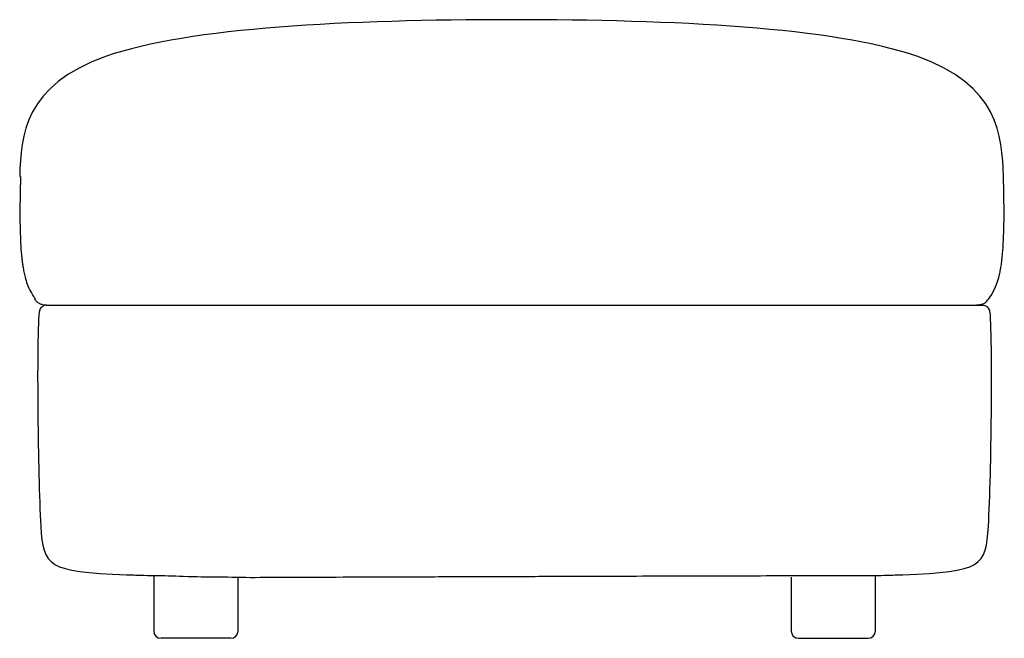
# Model space of a CAD drawing. Extents: x 262 to 928, y 212 to 630.
import ezdxf

# ---------------------------------------------------------------- set-up
doc = ezdxf.new("R2010")
doc.units = 0
doc.header["$MEASUREMENT"] = 0
doc.layers.get('0').update_dxf_attribs({"lineweight": 0})

msp = doc.modelspace()

# ---------------------------------------------------------------- linework, layer by layer
at = {"color": 18, "lineweight": 25, "true_color": 0x000000}
for p, q in [((352.79, 254.84), (352.79, 217.36)), ((409.79, 217.36), (409.79, 253.07)), ((783.72, 253.61), (783.72, 217.36)), ((840.72, 217.36), (840.72, 254.79))]:
    msp.add_line(p, q, dxfattribs=at)
for points, knots in [([(868.63, 605.68), (813.01, 625.24), (703.85, 630.39), (594.69, 630.39), (485.52, 630.39), (376.36, 625.24), (320.74, 605.68)], [0, 0, 0, 0, 1, 1, 1, 2, 2, 2, 2]), ([(262.8, 524.48), (262.69, 524.48), (262.57, 524.48), (262.48, 524.48), (262.32, 524.48), (262.26, 524.48), (262.22, 524.48), (262.19, 524.48), (262.18, 524.48), (262.16, 524.48)], [0, 0, 0, 0, 1, 1, 1, 2, 2, 2, 3, 3, 3, 3]), ([(262.76, 524.48), (262.64, 520.29), (262.52, 516.11), (262.44, 511.92), (262.37, 508.14), (262.33, 504.36), (262.32, 500.58), (262.32, 497.19), (262.34, 493.81), (262.41, 490.42), (262.47, 487.42), (262.56, 484.41), (262.7, 481.41), (262.82, 478.78), (262.98, 476.15), (263.2, 473.52), (263.28, 472.53), (263.37, 471.55), (263.47, 470.56), (263.56, 469.63), (263.66, 468.7), (263.77, 467.78), (263.87, 466.91), (263.99, 466.04), (264.11, 465.18), (264.22, 464.37), (264.35, 463.56), (264.48, 462.76), (264.68, 461.57), (264.91, 460.39), (265.16, 459.21), (265.44, 457.92), (265.76, 456.63), (266.12, 455.35), (266.58, 453.71), (267.12, 452.08), (267.76, 450.5), (268.3, 449.16), (268.91, 447.84), (269.59, 446.56), (270.18, 445.43), (270.83, 444.33), (271.54, 443.28), (271.96, 442.67), (272.39, 442.07), (272.83, 441.47)], [0, 0, 0, 0, 1, 1, 1, 2, 2, 2, 3, 3, 3, 4, 4, 4, 5, 5, 5, 6, 6, 6, 7, 7, 7, 8, 8, 8, 9, 9, 9, 10, 10, 10, 11, 11, 11, 12, 12, 12, 13, 13, 13, 14, 14, 14, 15, 15, 15, 15]), ([(917.15, 441.48), (920.16, 445.6), (922.94, 450.63), (924.79, 459.19), (924.91, 459.72), (925.02, 460.27), (925.13, 460.83), (925.18, 461.12), (925.24, 461.4), (925.29, 461.69), (925.3, 461.73), (925.3, 461.76), (925.31, 461.8), (925.31, 461.82), (925.31, 461.83), (925.32, 461.85), (925.32, 461.87), (925.32, 461.88), (925.32, 461.89), (925.33, 461.92), (925.34, 461.96), (925.34, 462), (925.36, 462.07), (925.37, 462.14), (925.38, 462.21), (925.48, 462.8), (925.58, 463.4), (925.68, 464.02), (925.87, 465.25), (926.04, 466.54), (926.2, 467.89), (926.52, 470.59), (926.79, 473.51), (926.99, 476.66), (927.83, 489.25), (927.81, 505.37), (927.21, 524.48)], [0, 0, 0, 0, 1, 1, 1, 2, 2, 2, 3, 3, 3, 4, 4, 4, 5, 5, 5, 6, 6, 6, 7, 7, 7, 8, 8, 8, 9, 9, 9, 10, 10, 10, 11, 11, 11, 12, 12, 12, 12]), ([(272.27, 441.48), (272.63, 441.02), (273, 440.55), (273.43, 440.13), (273.86, 439.71), (274.35, 439.33), (274.86, 438.99), (275.38, 438.64), (275.93, 438.33), (276.51, 438.13), (276.67, 438.07), (276.84, 438.02), (277, 437.98)], [0, 0, 0, 0, 1, 1, 1, 2, 2, 2, 3, 3, 3, 4, 4, 4, 4]), ([(272.29, 441.48), (272.3, 441.48), (272.3, 441.48), (272.31, 441.48), (272.35, 441.48), (272.42, 441.48), (272.75, 441.47), (272.77, 441.47), (272.8, 441.47), (272.82, 441.47)], [0, 0, 0, 0, 1, 1, 1, 2, 2, 2, 3, 3, 3, 3]), ([(911.82, 437.87), (912.78, 438.19), (913.74, 438.51), (914.56, 439.02), (915.56, 439.65), (916.34, 440.56), (917.13, 441.48)], [0, 0, 0, 0, 1, 1, 1, 2, 2, 2, 2]), ([(275.3, 432.77), (274.85, 426.9), (274.47, 418.98), (274.35, 401.74), (274.33, 399.58), (274.32, 397.28), (274.32, 394.82), (274.32, 394.51), (274.32, 394.2), (274.32, 393.89), (274.32, 393.81), (274.32, 393.73), (274.32, 393.66), (274.32, 393.64), (274.32, 393.62), (274.32, 393.6), (274.32, 393.59), (274.32, 393.58), (274.32, 393.57), (274.32, 393.56), (274.32, 393.55), (274.32, 393.55), (274.32, 393.55), (274.32, 393.55), (274.32, 393.54), (274.32, 393.53), (274.32, 393.51), (274.32, 393.49), (274.32, 393.41), (274.32, 393.33), (274.32, 393.25), (274.31, 392.93), (274.31, 392.61), (274.31, 392.29), (274.31, 391.65), (274.31, 391), (274.31, 390.34), (274.31, 387.69), (274.32, 384.9), (274.33, 381.98), (274.35, 376.15), (274.39, 369.83), (274.45, 363.27), (274.7, 337.04), (275.32, 306.9), (276.45, 288.05)], [0, 0, 0, 0, 1, 1, 1, 2, 2, 2, 3, 3, 3, 4, 4, 4, 5, 5, 5, 6, 6, 6, 7, 7, 7, 8, 8, 8, 9, 9, 9, 10, 10, 10, 11, 11, 11, 12, 12, 12, 13, 13, 13, 14, 14, 14, 15, 15, 15, 15]), ([(275.3, 432.77), (275.3, 432.77), (275.3, 432.77), (275.35, 432.77), (275.37, 432.77), (275.4, 432.77), (275.43, 432.77)], [0, 0, 0, 0, 1, 1, 1, 2, 2, 2, 2]), ([(277.77, 436.65), (277.64, 436.59), (277.52, 436.53), (277.4, 436.46), (276.97, 436.21), (276.61, 435.82), (276.32, 435.41), (276.02, 435), (275.78, 434.56), (275.64, 434.12), (275.5, 433.67), (275.45, 433.22), (275.41, 432.77)], [0, 0, 0, 0, 1, 1, 1, 2, 2, 2, 3, 3, 3, 4, 4, 4, 4]), ([(280.29, 437.39), (279.4, 437.41), (278.51, 437.44), (277.69, 437.73), (277.46, 437.81), (277.24, 437.91), (277.01, 438.01)], [0, 0, 0, 0, 1, 1, 1, 2, 2, 2, 2]), ([(280.29, 437.39), (279.59, 437.35), (278.89, 437.31), (278.32, 436.98), (278.13, 436.88), (277.97, 436.74), (277.8, 436.61)], [0, 0, 0, 0, 1, 1, 1, 2, 2, 2, 2]), ([(280.29, 437.39), (280.29, 437.39), (280.32, 437.39), (280.43, 437.39), (280.55, 437.39), (280.76, 437.39), (281.13, 437.39), (281.5, 437.39), (282.04, 437.39), (282.83, 437.39), (283.62, 437.39), (284.66, 437.39), (286.08, 437.39), (286.8, 437.39), (287.6, 437.39), (288.53, 437.39), (289.45, 437.39), (290.49, 437.39), (291.67, 437.39), (292.84, 437.39), (294.16, 437.39), (295.65, 437.39), (297.14, 437.39), (298.8, 437.39), (300.67, 437.39), (302.53, 437.39), (304.6, 437.39), (306.91, 437.39), (309.23, 437.39), (311.78, 437.39), (314.62, 437.39), (317.45, 437.39), (320.57, 437.39), (323.99, 437.39), (327.41, 437.39), (331.14, 437.39), (335.17, 437.39), (339.2, 437.39), (343.54, 437.39), (348.1, 437.39), (352.65, 437.39), (357.44, 437.39), (362.38, 437.39), (367.33, 437.39), (372.43, 437.39), (377.64, 437.39), (382.85, 437.39), (388.17, 437.39), (393.55, 437.39), (398.94, 437.39), (404.39, 437.39), (409.89, 437.39), (415.39, 437.39), (420.94, 437.39), (426.51, 437.39), (432.09, 437.39), (437.69, 437.39), (443.31, 437.39), (448.93, 437.39), (454.58, 437.39), (460.23, 437.39), (471.53, 437.39), (482.89, 437.39), (494.25, 437.39), (505.62, 437.39), (517.01, 437.39), (528.4, 437.39), (539.79, 437.39), (551.18, 437.39), (562.57, 437.39), (573.97, 437.39), (585.36, 437.39), (596.76, 437.39), (608.15, 437.39), (619.55, 437.39), (630.94, 437.39), (642.34, 437.39), (653.73, 437.39), (665.12, 437.39), (676.51, 437.39), (687.9, 437.39), (699.26, 437.39), (710.63, 437.39), (721.98, 437.39), (733.29, 437.39), (738.94, 437.39), (744.58, 437.39), (750.21, 437.39), (755.83, 437.39), (761.43, 437.39), (767.01, 437.39), (772.58, 437.39), (778.13, 437.39), (783.63, 437.39), (789.13, 437.39), (794.58, 437.39), (799.97, 437.39), (805.35, 437.39), (810.67, 437.39), (815.88, 437.39), (821.09, 437.39), (826.19, 437.39), (831.13, 437.39), (836.08, 437.39), (840.86, 437.39), (845.42, 437.39), (849.98, 437.39), (854.31, 437.39), (858.34, 437.39), (862.38, 437.39), (866.1, 437.39), (869.53, 437.39), (872.95, 437.39), (876.07, 437.39), (878.9, 437.39), (881.74, 437.39), (884.29, 437.39), (886.6, 437.39), (888.92, 437.39), (890.99, 437.39), (892.85, 437.39), (894.71, 437.39), (896.37, 437.39), (897.86, 437.39), (899.35, 437.39), (900.67, 437.39), (901.85, 437.39), (903.03, 437.39), (904.07, 437.39), (904.99, 437.39), (905.92, 437.39), (906.72, 437.39), (907.43, 437.39), (908.86, 437.39), (909.9, 437.39), (910.69, 437.39), (911.48, 437.39), (912.01, 437.39), (912.39, 437.39), (912.76, 437.39), (912.97, 437.39), (913.08, 437.39), (913.2, 437.39), (913.23, 437.39), (913.23, 437.39)], [0, 0, 0, 0, 1, 1, 1, 2, 2, 2, 3, 3, 3, 4, 4, 4, 5, 5, 5, 6, 6, 6, 7, 7, 7, 8, 8, 8, 9, 9, 9, 10, 10, 10, 11, 11, 11, 12, 12, 12, 13, 13, 13, 14, 14, 14, 15, 15, 15, 16, 16, 16, 17, 17, 17, 18, 18, 18, 19, 19, 19, 20, 20, 20, 21, 21, 21, 22, 22, 22, 23, 23, 23, 24, 24, 24, 25, 25, 25, 26, 26, 26, 27, 27, 27, 28, 28, 28, 29, 29, 29, 30, 30, 30, 31, 31, 31, 32, 32, 32, 33, 33, 33, 34, 34, 34, 35, 35, 35, 36, 36, 36, 37, 37, 37, 38, 38, 38, 39, 39, 39, 40, 40, 40, 41, 41, 41, 42, 42, 42, 43, 43, 43, 44, 44, 44, 45, 45, 45, 46, 46, 46, 47, 47, 47, 48, 48, 48, 48]), ([(280.29, 437.39), (280.29, 437.39), (280.35, 437.39), (280.68, 437.39), (280.85, 437.39), (281.08, 437.39), (281.42, 437.39), (281.76, 437.39), (282.2, 437.39), (282.78, 437.39), (283.36, 437.39), (284.08, 437.39), (284.99, 437.39), (285.91, 437.39), (287.01, 437.39), (288.37, 437.39), (289.73, 437.39), (291.34, 437.39), (293.3, 437.39), (295.25, 437.39), (297.55, 437.39), (300.3, 437.39), (301.68, 437.39), (303.17, 437.39), (304.79, 437.39), (306.41, 437.39), (308.17, 437.39), (310.07, 437.39), (311.97, 437.39), (314.01, 437.39), (316.22, 437.39), (318.43, 437.39), (320.8, 437.39), (323.35, 437.39), (325.89, 437.39), (328.61, 437.39), (331.5, 437.39), (334.39, 437.39), (337.46, 437.39), (340.67, 437.39), (343.89, 437.39), (347.26, 437.39), (350.75, 437.39), (354.23, 437.39), (357.84, 437.39), (361.53, 437.39), (365.22, 437.39), (369, 437.39), (372.85, 437.39), (376.7, 437.39), (380.61, 437.39), (384.58, 437.39), (392.5, 437.39), (400.61, 437.39), (408.82, 437.39), (417.03, 437.39), (425.34, 437.39), (433.7, 437.39), (442.06, 437.39), (450.47, 437.39), (458.9, 437.39), (467.34, 437.39), (475.8, 437.39), (484.27, 437.39), (492.74, 437.39), (501.23, 437.39), (509.72, 437.39), (518.2, 437.39), (526.7, 437.39), (535.2, 437.39), (543.69, 437.39), (552.19, 437.39), (560.69, 437.39), (569.19, 437.39), (577.69, 437.39), (586.19, 437.39), (590.44, 437.39), (594.69, 437.39), (598.93, 437.39), (603.18, 437.39), (607.43, 437.39), (611.68, 437.39), (628.68, 437.39), (645.68, 437.39), (662.67, 437.39), (671.16, 437.39), (679.66, 437.39), (688.14, 437.39), (696.63, 437.39), (705.1, 437.39), (713.57, 437.39), (722.03, 437.39), (730.48, 437.39), (738.89, 437.39), (747.31, 437.39), (755.69, 437.39), (764.01, 437.39), (772.33, 437.39), (780.59, 437.39), (788.72, 437.39), (792.79, 437.39), (796.82, 437.39), (800.82, 437.39), (804.81, 437.39), (808.76, 437.39), (812.65, 437.39), (816.54, 437.39), (820.37, 437.39), (824.12, 437.39), (827.87, 437.39), (831.54, 437.39), (835.1, 437.39), (838.66, 437.39), (842.11, 437.39), (845.43, 437.39), (848.74, 437.39), (851.92, 437.39), (854.92, 437.39)], [0, 0, 0, 0, 1, 1, 1, 2, 2, 2, 3, 3, 3, 4, 4, 4, 5, 5, 5, 6, 6, 6, 7, 7, 7, 8, 8, 8, 9, 9, 9, 10, 10, 10, 11, 11, 11, 12, 12, 12, 13, 13, 13, 14, 14, 14, 15, 15, 15, 16, 16, 16, 17, 17, 17, 18, 18, 18, 19, 19, 19, 20, 20, 20, 21, 21, 21, 22, 22, 22, 23, 23, 23, 24, 24, 24, 25, 25, 25, 26, 26, 26, 27, 27, 27, 28, 28, 28, 29, 29, 29, 30, 30, 30, 31, 31, 31, 32, 32, 32, 33, 33, 33, 34, 34, 34, 35, 35, 35, 36, 36, 36, 37, 37, 37, 38, 38, 38, 39, 39, 39, 39]), ([(911.84, 437.82), (911.6, 437.74), (911.37, 437.66), (911.13, 437.6), (910.47, 437.43), (909.78, 437.41), (909.08, 437.39)], [0, 0, 0, 0, 1, 1, 1, 2, 2, 2, 2]), ([(915.74, 436.63), (915.45, 436.82), (915.16, 437), (914.84, 437.12), (914.34, 437.31), (913.79, 437.35), (913.23, 437.39)], [0, 0, 0, 0, 1, 1, 1, 2, 2, 2, 2]), ([(918.11, 432.77), (918.07, 433.22), (918.02, 433.67), (917.88, 434.12), (917.73, 434.56), (917.5, 435), (917.2, 435.41), (916.9, 435.82), (916.55, 436.21), (916.12, 436.46), (916, 436.53), (915.88, 436.59), (915.75, 436.65)], [0, 0, 0, 0, 1, 1, 1, 2, 2, 2, 3, 3, 3, 4, 4, 4, 4]), ([(917.07, 288.05), (918.2, 306.9), (918.82, 337.04), (919.07, 363.27), (919.13, 369.83), (919.17, 376.15), (919.19, 381.98), (919.2, 384.9), (919.21, 387.69), (919.2, 390.34), (919.2, 391), (919.2, 391.65), (919.2, 392.29), (919.2, 392.61), (919.2, 392.93), (919.2, 393.25), (919.2, 393.33), (919.2, 393.41), (919.2, 393.49), (919.2, 393.51), (919.2, 393.53), (919.2, 393.54), (919.2, 393.55), (919.2, 393.55), (919.2, 393.55), (919.2, 393.55), (919.2, 393.56), (919.2, 393.57), (919.2, 393.58), (919.2, 393.59), (919.2, 393.6), (919.2, 393.62), (919.2, 393.64), (919.2, 393.66), (919.2, 393.73), (919.2, 393.81), (919.2, 393.89), (919.2, 394.2), (919.2, 394.51), (919.2, 394.82), (919.19, 397.28), (919.18, 399.58), (919.17, 401.74), (919.05, 418.98), (918.66, 426.9), (918.22, 432.77)], [0, 0, 0, 0, 1, 1, 1, 2, 2, 2, 3, 3, 3, 4, 4, 4, 5, 5, 5, 6, 6, 6, 7, 7, 7, 8, 8, 8, 9, 9, 9, 10, 10, 10, 11, 11, 11, 12, 12, 12, 13, 13, 13, 14, 14, 14, 15, 15, 15, 15]), ([(918.09, 432.77), (918.11, 432.77), (918.13, 432.77), (918.15, 432.77), (918.23, 432.77), (918.22, 432.77), (918.22, 432.77)], [0, 0, 0, 0, 1, 1, 1, 2, 2, 2, 2]), ([(334.27, 255.33), (337.58, 255.22), (340.89, 255.1), (344.19, 255.01), (347.06, 254.92), (349.93, 254.85), (352.79, 254.78)], [0, 0, 0, 0, 1, 1, 1, 2, 2, 2, 2]), ([(352.79, 254.78), (359.42, 254.82), (365.99, 254.52), (372.62, 254.31), (381.89, 254.02), (388.27, 253.78), (396.33, 253.82), (404.72, 253.86), (413, 253.51), (421.38, 253.55), (430.05, 253.59), (438.72, 253.63), (447.38, 253.66), (460.16, 253.71), (472.94, 253.76), (485.72, 253.81), (498.85, 253.86), (511.98, 253.91), (525.12, 253.95), (538.48, 254), (551.84, 254.04), (565.2, 254.09), (578.66, 254.13), (592.12, 254.18), (605.58, 254.22), (619.02, 254.27), (632.45, 254.31), (645.88, 254.35), (656.96, 254.39), (668.04, 254.42), (679.12, 254.46), (690.02, 254.49), (700.92, 254.52), (711.82, 254.55), (722.47, 254.58), (733.11, 254.61), (743.75, 254.64), (754.07, 254.67), (764.38, 254.69), (774.7, 254.71), (784.61, 254.73), (794.52, 254.75), (804.43, 254.77), (813.87, 254.78), (823.3, 254.79), (832.74, 254.8), (835.63, 254.8), (838.52, 254.8), (841.42, 254.8)], [0, 0, 0, 0, 1, 1, 1, 2, 2, 2, 3, 3, 3, 4, 4, 4, 5, 5, 5, 6, 6, 6, 7, 7, 7, 8, 8, 8, 9, 9, 9, 10, 10, 10, 11, 11, 11, 12, 12, 12, 13, 13, 13, 14, 14, 14, 15, 15, 15, 16, 16, 16, 16]), ([(840.72, 254.79), (843.23, 254.85), (845.74, 254.91), (848.25, 254.98), (851.92, 255.08), (855.58, 255.21), (859.24, 255.33)], [0, 0, 0, 0, 1, 1, 1, 2, 2, 2, 2]), ([(404.79, 212.36), (407.55, 212.36), (409.79, 214.6), (409.79, 217.36), (409.79, 217.37), (409.79, 217.37), (409.79, 217.37)], [0, 0, 0, 0, 1, 1, 1, 2, 2, 2, 2]), ([(835.72, 212.36), (838.49, 212.36), (840.72, 214.6), (840.72, 217.36), (840.72, 217.37), (840.72, 217.37), (840.72, 217.37)], [0, 0, 0, 0, 1, 1, 1, 2, 2, 2, 2]), ([(404.79, 212.36), (404.79, 212.36), (404.67, 212.36), (404.4, 212.36), (404.13, 212.36), (403.72, 212.36), (403.14, 212.36), (402.57, 212.36), (401.84, 212.36), (400.96, 212.36), (400.08, 212.36), (399.06, 212.36), (397.91, 212.36), (396.76, 212.36), (395.5, 212.36), (394.15, 212.36), (392.81, 212.36), (391.39, 212.36), (389.94, 212.36), (388.5, 212.36), (387.02, 212.36), (385.57, 212.36), (384.11, 212.36), (382.68, 212.36), (381.29, 212.36), (379.91, 212.36), (378.47, 212.36), (377.02, 212.36), (375.56, 212.36), (374.09, 212.36), (372.64, 212.36), (371.2, 212.36), (369.78, 212.36), (368.43, 212.36), (367.09, 212.36), (365.82, 212.36), (364.68, 212.36), (363.53, 212.36), (362.5, 212.36), (361.62, 212.36), (360.75, 212.36), (360.02, 212.36), (359.44, 212.36), (358.87, 212.36), (358.45, 212.36), (358.19, 212.36), (357.92, 212.36), (357.79, 212.36), (357.79, 212.36)], [0, 0, 0, 0, 1, 1, 1, 2, 2, 2, 3, 3, 3, 4, 4, 4, 5, 5, 5, 6, 6, 6, 7, 7, 7, 8, 8, 8, 9, 9, 9, 10, 10, 10, 11, 11, 11, 12, 12, 12, 13, 13, 13, 14, 14, 14, 15, 15, 15, 16, 16, 16, 16]), ([(788.72, 212.36), (788.72, 212.36), (788.85, 212.36), (789.12, 212.36), (789.39, 212.36), (789.8, 212.36), (790.37, 212.36), (790.95, 212.36), (791.68, 212.36), (792.56, 212.36), (793.43, 212.36), (794.46, 212.36), (795.61, 212.36), (796.75, 212.36), (798.02, 212.36), (799.37, 212.36), (800.71, 212.36), (802.13, 212.36), (803.57, 212.36), (805.02, 212.36), (806.49, 212.36), (807.95, 212.36), (809.4, 212.36), (810.84, 212.36), (812.22, 212.36), (813.61, 212.36), (815.05, 212.36), (816.5, 212.36), (817.96, 212.36), (819.43, 212.36), (820.87, 212.36), (822.32, 212.36), (823.74, 212.36), (825.08, 212.36), (826.43, 212.36), (827.69, 212.36), (828.84, 212.36), (829.99, 212.36), (831.02, 212.36), (831.89, 212.36), (832.77, 212.36), (833.5, 212.36), (834.07, 212.36), (834.65, 212.36), (835.06, 212.36), (835.33, 212.36), (835.6, 212.36), (835.72, 212.36), (835.72, 212.36)], [0, 0, 0, 0, 1, 1, 1, 2, 2, 2, 3, 3, 3, 4, 4, 4, 5, 5, 5, 6, 6, 6, 7, 7, 7, 8, 8, 8, 9, 9, 9, 10, 10, 10, 11, 11, 11, 12, 12, 12, 13, 13, 13, 14, 14, 14, 15, 15, 15, 16, 16, 16, 16])]:
    msp.add_open_spline(points, degree=3, knots=knots, dxfattribs=at)
for points in [[(320.74, 605.68), (265.12, 586.13), (263.03, 552.18), (262.16, 524.48)], [(927.21, 524.48), (926.34, 552.18), (924.25, 586.13), (868.63, 605.68)], [(276.45, 288.05), (278.06, 261.16), (280.72, 257.27), (334.27, 255.33)], [(859.24, 255.33), (912.8, 257.27), (915.46, 261.16), (917.07, 288.05)], [(352.79, 217.36), (352.79, 214.6), (355.03, 212.36), (357.79, 212.36)], [(783.72, 217.36), (783.73, 214.6), (785.96, 212.36), (788.72, 212.36)]]:
    msp.add_open_spline(points, degree=3, dxfattribs=at)

doc.saveas('drawing.dxf')
